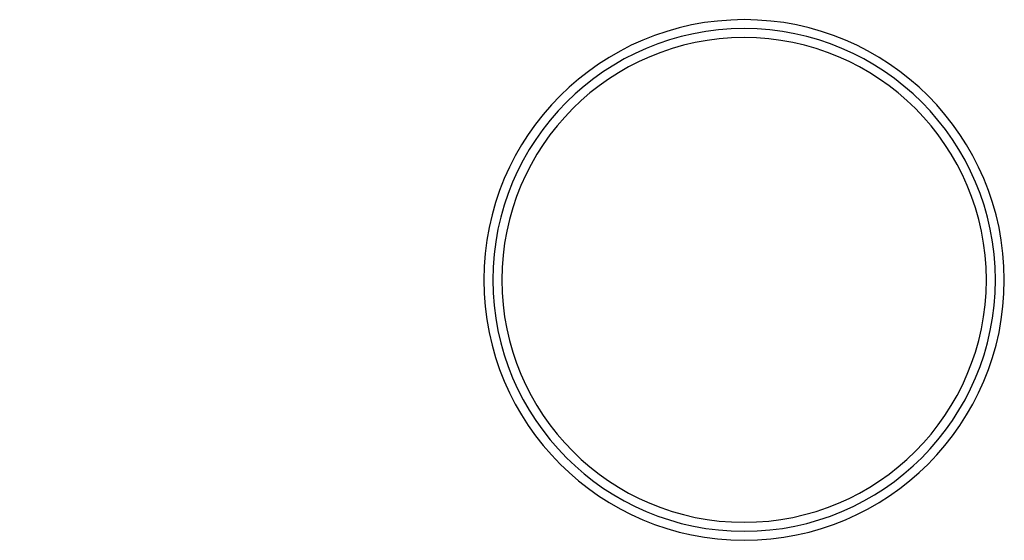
# Model space of a CAD drawing. Header units: millimetres. Extents: x -9365 to 3783, y -3382 to 3568.
import ezdxf

# ---------------------------------------------------------------- set-up
doc = ezdxf.new("R2010")
doc.units = ezdxf.units.MM
doc.header["$PDMODE"] = 1

msp = doc.modelspace()

# ---------------------------------------------------------------- linework, layer by layer
for centre, radius, start, end in [((308, 93), 3475, 90, 180), ((308, 93), 3475, 0, 90), ((308, 93, 208), 3355, 90, 180), ((308, 93, 208), 3355, 0, 90), ((308, 93), 3235, 90, 180), ((308, 93), 3235, 0, 90), ((308, 93), 3475, 180, 270), ((308, 93, 208), 3355, 180, 270), ((308, 93), 3235, 180, 270), ((308, 93), 3475, 270, 0), ((308, 93, 208), 3355, 270, 0), ((308, 93), 3235, 270, 0)]:
    msp.add_arc(centre, radius, start, end)
for p in [(-6238, 3552), (-6735, 3467), (-6488, 3518), (-7214, 3312), (-6977, 3398), (-7444, 3208), (-7666, 3089), (-7879, 2953), (-8081, 2802), (-8272, 2637), (-8451, 2459), (-8616, 2268), (-8766, 2066), (-8902, 1853), (-9022, 1631), (-9125, 1401), (-9212, 1164), (-9281, 921), (-9332, 674), (-9365, 424)]:
    msp.add_point(p)

doc.saveas('drawing.dxf')
